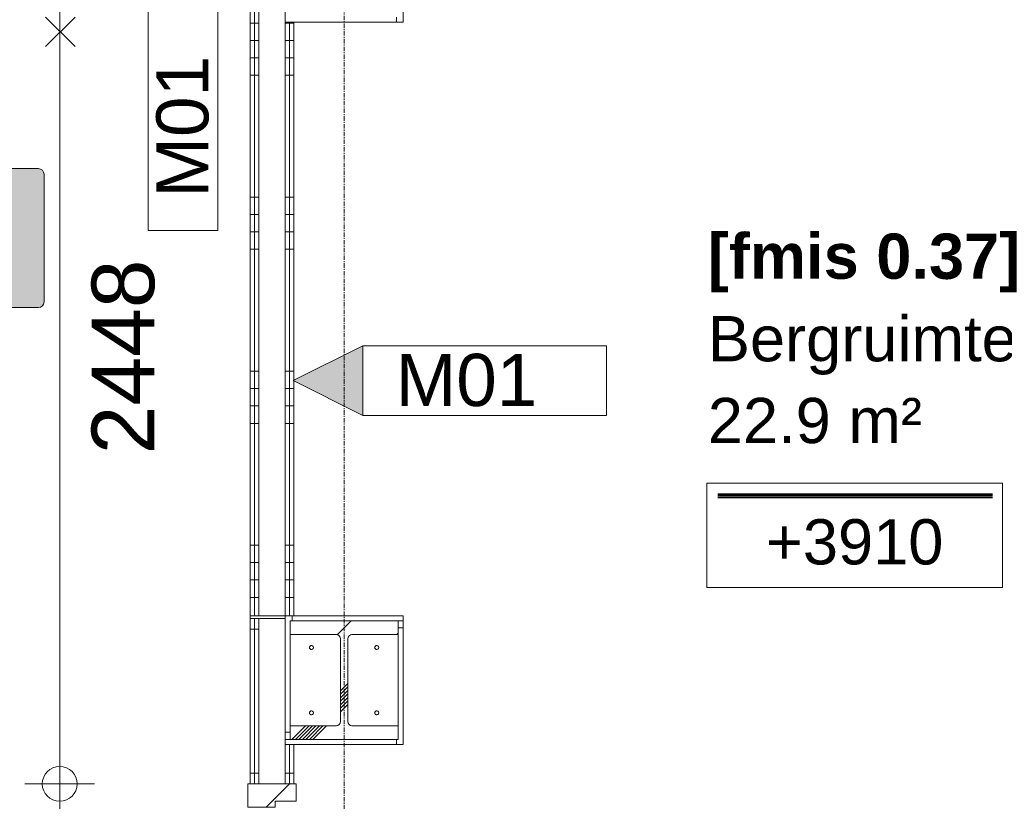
# Model space of a CAD drawing. Header units: millimetres. Extents: x 522 to 75900, y -25803 to 58941.
# Tile 115 of 134: x 43267 to 46098, y 32777 to 35022. Entities that reach past the tile are written whole.
import ezdxf

# ---------------------------------------------------------------- set-up
doc = ezdxf.new("R2010")
doc.units = ezdxf.units.MM
doc.linetypes.add('Dot', pattern=[4.7625, 0, -4.7625])
doc.linetypes.add('Grid Line', pattern=[22.225, 12.7, -3.175, 3.175, -3.175])
for name, color, linetype, lineweight in [('00_Algemeen', 7, 'Dot', 9), ('00_Algemeen-100', 7, 'Continuous', 9), ('22_Metselwerk', 7, 'Continuous', 9), ('25_Metaalconstructiewerk', 7, 'Continuous', 9), ('30_Kozijnen-ramen-deuren', 7, 'Continuous', 9), ('42_Dekvloeren en vloersystemen', 7, 'Continuous', 9)]:
    doc.layers.add(name, color=color, linetype=linetype, lineweight=lineweight)
doc.styles.add('Arial', font='arial.ttf', dxfattribs={"height": 180})
doc.styles.add('Arial_1', font='arial.ttf', dxfattribs={"height": 130})
doc.styles.add('Arial_3', font='arial.ttf', dxfattribs={"height": 150})
doc.styles.add('Arial_B', font='arialbd.ttf', dxfattribs={"height": 130})
doc.dimstyles.new('1_8mm_continuous_mm_zwart_1', dxfattribs={"dimscale": 304.8, "dimtxt": 183.646692, "dimasz": 0.328084, "dimexe": 0.328084, "dimexo": 0.0625, "dimgap": 0.164042, "dimtad": 1, "dimdec": 0, "dimzin": 0, "dimdsep": 46, "dimtxsty": 'Arial', "dimblk1": 'DOTBLANK', "dimblk2": 'DOTBLANK', "dimsah": 1, "dimcen": 0.09, "dimdle": 0.328084, "dimazin": 0, "dimtfac": 1, "dimtdec": 4, "dimtix": 1, "dimtmove": 2, "dimatfit": 3, "dimfxl": 0.328084, "dimfxlon": 1, "dimtvp": 1, "dimtolj": 1, "dimtzin": 0, "dimarcsym": 2})
doc.dimstyles.new('1_8mm_continuous_mm_zwart_3', dxfattribs={"dimscale": 304.8, "dimtxt": 183.646692, "dimasz": 0.328084, "dimexe": 0.328084, "dimexo": 0.0625, "dimgap": 0.164042, "dimtad": 1, "dimdec": 0, "dimzin": 0, "dimdsep": 46, "dimtxsty": 'Arial', "dimblk1": 'DOTBLANK', "dimblk2": 'DOTBLANK', "dimsah": 1, "dimcen": 0.09, "dimdle": 0.328084, "dimazin": 0, "dimtfac": 1, "dimtdec": 4, "dimtix": 1, "dimtmove": 0, "dimatfit": 3, "dimfxl": 0.328084, "dimfxlon": 1, "dimtvp": 1, "dimtolj": 1, "dimtzin": 0, "dimarcsym": 2})
pattern_1 = [(180, (44055, 31207.5), (8e-13, -500), []), (180, (44055, 31257.5), (8e-13, -500), []), (180, (44055, 31307.5), (8e-13, -500), []), (180, (44055, 31357.5), (8e-13, -500), [])]
pattern_2 = [(180, (44055, 34362.5), (3e-12, -500), []), (180, (44055, 34412.5), (3e-12, -500), []), (180, (44055, 34462.5), (3e-12, -500), []), (180, (44055, 34512.5), (3e-12, -500), [])]
pattern_3 = [(360, (43930, 35000), (8e-12, 500), []), (360, (43930, 34950), (8e-12, 500), []), (360, (43930, 34900), (8e-12, 500), []), (360, (43930, 34850), (8e-12, 500), [])]
pattern_4 = [(4e-13, (43930, 32921.25), (-3e-12, 500), []), (4e-13, (43930, 32871.25), (-3e-12, 500), []), (4e-13, (43930, 32821.25), (-3e-12, 500), []), (4e-13, (43930, 32771.25), (-3e-12, 500), [])]

# ---------------------------------------------------------------- blocks, each defined once
blk = doc.blocks.new('28_SCO_TLB_IN_steel S355_HEM - HE300M-V10-100 - Plattegrond - Begane grond')
at = {"layer": '25_Metaalconstructiewerk', "lineweight": 13}
h = blk.add_hatch(dxfattribs=at)
h.set_pattern_fill('FP_133', color=256, style=0, pattern_type=2)
h.set_pattern_definition([(45, (-44200, -33125), (-500, 500), []), (45, (-44030, -33125), (-500, 500), []), (45, (-44020, -33125), (-500, 500), []), (45, (-44010, -33125), (-500, 500), []), (45, (-44000, -33125), (-500, 500), []), (45, (-43990, -33125), (-500, 500), []), (45, (-43980, -33125), (-500, 500), []), (45, (-43970, -33125), (-500, 500), [])])
h.paths.add_polyline_path([(155, -170), (155, -131), (22.5, -131), (14, -127.5), (10.5, -119), (10.5, 119), (14, 127.5), (22.5, 131), (155, 131), (155, 170), (-155, 170), (-155, 131), (-22.5, 131), (-14, 127.5), (-10.5, 119), (-10.5, -119), (-14, -127.5), (-22.5, -131), (-155, -131), (-155, -170), (35.8, -170)], flags=0)
for p, q in [((155, 170), (-155, 170)), ((-155, 170), (-155, 131)), ((155, 131), (155, 170)), ((-155, 131), (-22.5, 131)), ((-10.5, 119), (-10.5, -119)), ((10.5, -119), (10.5, 119)), ((22.5, 131), (155, 131)), ((-22.5, -131), (-155, -131)), ((-155, -131), (-155, -170)), ((155, -131), (22.5, -131)), ((155, -170), (155, -131)), ((-155, -170), (155, -170))]:
    blk.add_line(p, q, dxfattribs=at)
for centre, start, end in [((-22.5, 119), 0, 90), ((22.5, 119), 90, 180), ((-22.5, -119), 270, 0), ((22.5, -119), 180, 270)]:
    blk.add_arc(centre, 12, start, end, dxfattribs=at)
blk = doc.blocks.new('28_ARC_staal - bevestiging - voetplaat 4 ankers lxbxt_f - 500x500x20 stelruimte 20 200-200 inboordiepte 500-3222366-100 - Plattegrond - Begane grond')
at = {"layer": '25_Metaalconstructiewerk', "lineweight": 13}
for centre, start, end in [((-93.9, 93.9), 0, 180), ((-93.9, 93.9), 180, 360), ((93.9, 93.9), 0, 180), ((93.9, 93.9), 180, 360), ((-93.9, -93.9), 0, 180), ((-93.9, -93.9), 180, 360), ((93.9, -93.9), 0, 180), ((93.9, -93.9), 180, 360)]:
    blk.add_arc(centre, 6, start, end, dxfattribs=at)
blk = doc.blocks.new('FRA_R12_AWT_CON_Betonwerk_R20_rvt-1-100 - Plattegrond - Begane grond')
at = {"lineweight": 13}
blk.add_blockref('28_SCO_TLB_IN_steel S355_HEM - HE300M-V10-100 - Plattegrond - Begane grond', (44200, 33125), dxfattribs=at)
at = {"lineweight": 13, "rotation": 89.99999999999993}
blk.add_blockref('28_ARC_staal - bevestiging - voetplaat 4 ankers lxbxt_f - 500x500x20 stelruimte 20 200-200 inboordiepte 500-3222366-100 - Plattegrond - Begane grond', (44200, 33125), dxfattribs=at)
blk = doc.blocks.new('32_HB_a - 01_30_1034x2400_125mm-9732467-100 - Plattegrond - Begane grond')
at = {"layer": '30_Kozijnen-ramen-deuren', "true_color": 0xc0c0c0}
h = blk.add_hatch(dxfattribs=at)
h.set_pattern_fill('FP_82', color=9, style=0, pattern_type=2)
h.set_pattern_definition([(135, (32309.85, -44004), (-70.71068, -70.71068), [])])
h.paths.add_polyline_path([(516.8, 58), (466.8, 58), (466.8, -2), (449.8, -2), (449.8, -81), (516.8, -81)], flags=0)
h.paths.add_polyline_path([(-450.2, -2), (-467.2, -2), (-467.2, 58), (-517.2, 58), (-517.2, -81), (-450.2, -81)], flags=0)
at = {"layer": '30_Kozijnen-ramen-deuren'}
for p, q in [((-517.2, 58), (-517.2, -81)), ((-467.2, 58), (-517.2, 58)), ((-467.2, -2), (-467.2, 58)), ((516.8, 58), (466.8, 58)), ((466.8, 58), (466.8, -2)), ((516.8, -81), (516.8, 58)), ((-450.2, -2), (-467.2, -2)), ((-450.2, -81), (-450.2, -2)), ((466.8, -2), (449.8, -2)), ((449.8, -2), (449.8, -81)), ((-517.2, -81), (-450.2, -81)), ((449.8, -81), (516.8, -81))]:
    blk.add_line(p, q, dxfattribs=at)
blk = doc.blocks.new('32_PR_b - 04_A_2000x2400_125mm_gl_Qbiq-10416155-100 - Plattegrond - Begane grond')
at = {"layer": '00_Algemeen', "linetype": 'Continuous', "true_color": 0xc0c0c0}
h = blk.add_hatch(dxfattribs=at)
h.set_pattern_fill('FP_99', color=9, style=0, pattern_type=2)
h.set_pattern_definition([(225, (43028.3, 35374), (1060.66, -1060.66), []), (225, (42068.3, 35374), (1060.66, -1060.66), []), (225, (42038.3, 35374), (1060.66, -1060.66), []), (225, (42008.3, 35374), (1060.66, -1060.66), []), (225, (41978.3, 35374), (1060.66, -1060.66), []), (225, (41948.3, 35374), (1060.66, -1060.66), []), (225, (41918.3, 35374), (1060.66, -1060.66), []), (225, (41888.3, 35374), (1060.66, -1060.66), [])])
h.paths.add_polyline_path([(1055.8, 41.5), (1055.8, 38.5), (1075.8, 38.5), (1075.8, -11), (1085.8, -11), (1085.8, -18.5), (1120.8, -18.5), (1120.8, 41.5)], flags=0)
h.paths.add_polyline_path([(-879.2, 41.5), (-879.2, -18.5), (-844.2, -18.5), (-844.2, -11), (-834.2, -11), (-834.2, 38.5), (-814.2, 38.5), (-814.2, 41.5)], flags=0)
at = {"layer": '00_Algemeen', "linetype": 'Continuous'}
for p, q in [((-313.6, 344.1), (-398.4, 428.9)), ((-398.4, 344.1), (-313.6, 428.9)), ((640.1, 344.1), (555.3, 428.9)), ((555.3, 344.1), (640.1, 428.9)), ((-356, 266.5), (-398.4, 308.9)), ((-356, 266.5), (-313.6, 308.9)), ((597.7, 266.5), (555.3, 308.9)), ((597.7, 266.5), (640.1, 308.9)), ((-398.4, 224.1), (-356, 266.5)), ((-313.6, 224.1), (-356, 266.5)), ((-356, -243.5), (-356, 266.5)), ((555.3, 224.1), (597.7, 266.5)), ((640.1, 224.1), (597.7, 266.5)), ((597.7, -243.5), (597.7, 266.5)), ((-356, 181.2), (-398.4, 138.8)), ((597.7, 181.2), (555.3, 138.8)), ((-398.4, 138.8), (-356, 96.4)), ((555.3, 138.8), (597.7, 96.4)), ((-356, 96.4), (-313.6, 53.9)), ((597.7, 96.4), (640.1, 53.9)), ((-313.6, 53.9), (-356, 11.5)), ((640.1, 53.9), (597.7, 11.5)), ((-356, 11.5), (-398.4, -30.9)), ((597.7, 11.5), (555.3, -30.9)), ((-398.4, -30.9), (-356, -73.4)), ((555.3, -30.9), (597.7, -73.4)), ((-356, -73.4), (-313.6, -115.8)), ((597.7, -73.4), (640.1, -115.8)), ((-313.6, -115.8), (-356, -158.2)), ((640.1, -115.8), (597.7, -158.2))]:
    blk.add_line(p, q, dxfattribs=at)
at = {"layer": '30_Kozijnen-ramen-deuren'}
for p, q in [((-879.2, 41.5), (-814.2, 41.5)), ((-879.2, -18.5), (-879.2, 41.5)), ((-834.2, 38.5), (-834.2, -11)), ((-814.2, 38.5), (-834.2, 38.5)), ((-814.2, 41.5), (-814.2, 38.5)), ((1055.8, 41.5), (1120.8, 41.5)), ((1055.8, 38.5), (1055.8, 41.5)), ((1075.8, 38.5), (1055.8, 38.5)), ((1075.8, -11), (1075.8, 38.5)), ((1120.8, 41.5), (1120.8, -18.5)), ((-844.2, -18.5), (-879.2, -18.5)), ((-844.2, -11), (-844.2, -18.5)), ((-834.2, -11), (-844.2, -11)), ((1085.8, -11), (1075.8, -11)), ((1085.8, -18.5), (1085.8, -11)), ((1120.8, -18.5), (1085.8, -18.5))]:
    blk.add_line(p, q, dxfattribs=at)
blk = doc.blocks.new('65_DI_noodarmatuur nooduitgang_NEN1413 - Type 1-7581339-100 - Plattegrond - Begane grond')
at = {"layer": '00_Algemeen', "linetype": 'Continuous', "true_color": 0x00843d}
h = blk.add_hatch(color=116, dxfattribs=at)
h.paths.add_polyline_path([(430, -183.4), (429.4, 187.6), (425.2, 194.9), (418, 199.1), (413.7, 199.6), (-418, 199.1), (-425.2, 194.9), (-429.4, 187.6), (-430, 183.4), (-429.4, -187.6), (-425.2, -194.9), (-418, -199.1), (-413.8, -199.6), (418, -199.1), (425.2, -194.9), (429.4, -187.6)], flags=0)
h.paths.add_polyline_path([(308.2, 41.3), (308.2, -58.7), (234.7, 21), (234.7, -159.3), (165.1, -159.3), (165.1, 21), (91.1, -58.7), (91.1, 41.3), (199.9, 159.3)], flags=0)
h.paths.add_polyline_path([(-79.3, 173.4), (-79.3, 22.8), (-117.5, 22.8), (-152.4, 67.2), (-159.4, 72.2), (-167.9, 75.1), (-177, 75.9), (-256, 75.2), (-267.8, 71.4), (-274.1, 65.4), (-301.2, 18.3), (-300.8, 11.5), (-297.1, 5.7), (-291.1, 2.4), (-284.2, 2.4), (-281, 3.7), (-275.9, 8.7), (-250.7, 49.1), (-249.7, 49.5), (-220.3, 49.5), (-243.2, 4.3), (-249.7, -20.7), (-251, -46.4), (-254.5, -77.1), (-257.2, -78.8), (-317.5, -79.5), (-331.2, -82.5), (-337.5, -85.5), (-343.1, -89.6), (-348, -95.9), (-351.6, -103.1), (-353.8, -110.8), (-233.6, -110.2), (-226.8, -106.8), (-224.1, -104), (-220.9, -97), (-215, -35.4), (-153.6, -151.9), (-150.1, -155.7), (-142.3, -158.5), (-112, -158.5), (-181.5, -16.9), (-160, 29.8), (-135.1, -1.3), (-127.8, -4.3), (-79.3, -4.3), (-79.3, -170.2), (-103.5, -194.4), (-147.4, -194.4), (-117.8, -165.9), (-148.6, -165.9), (-158.2, -170.3), (-166.4, -176.9), (-184.6, -194.5), (-344.1, -194.5), (-319.8, -170.2), (-319.8, -118.4), (-365.9, -118.8), (-355.3, -94.7), (-350.5, -87.6), (-344, -81.7), (-336.4, -77.3), (-328.1, -74.6), (-319.3, -73.7), (-319.3, 173.4), (-193.1, 173.4)], flags=0)
h.paths.add_polyline_path([(-137.9, 110.7), (-138.8, 118.1), (-141.7, 125), (-146.2, 130.9), (-152.1, 135.4), (-159, 138.3), (-166.4, 139.3), (-173.8, 138.3), (-180.7, 135.4), (-186.6, 130.9), (-191.1, 125), (-193.9, 118.1), (-194.9, 110.7), (-193.1, 101.2), (-191.1, 96.5), (-186.6, 90.6), (-180.7, 86), (-173.8, 83.2), (-166.4, 82.2), (-159, 83.2), (-152.1, 86), (-146.2, 90.6), (-141.7, 96.5), (-138.8, 103.4)], flags=0)
at = {"layer": '00_Algemeen', "color": 116, "linetype": 'Continuous', "true_color": 0x00843d}
for p, q in [((413.7, 199.6), (-413.8, 199.6)), ((-430, 183.4), (-430, -183.4)), ((-319.3, 173.4), (-79.3, 173.4)), ((-319.3, -73.7), (-319.3, 173.4)), ((-79.3, 173.4), (-79.3, 22.8)), ((430, -183.4), (430, 183.4)), ((91.1, 41.3), (199.9, 159.3)), ((199.9, 159.3), (308.2, 41.3)), ((-274.1, 65.4), (-300.2, 21.6)), ((-177, 75.9), (-248, 75.9)), ((-117.5, 22.8), (-148.3, 62.7)), ((-275.9, 8.7), (-253.2, 46.8)), ((-249.7, 49.5), (-220.3, 49.5)), ((-220.3, 49.5), (-243.2, 4.3)), ((-181.5, -16.9), (-160, 29.8)), ((-160, 29.8), (-138, 1.5)), ((91.1, -58.7), (91.1, 41.3)), ((308.2, 41.3), (308.2, -58.7)), ((-79.3, 22.8), (-117.5, 22.8)), ((165.1, 21), (91.1, -58.7)), ((165.1, -159.3), (165.1, 21)), ((308.2, -58.7), (234.7, 21)), ((234.7, 21), (234.7, -159.3)), ((-112, -158.5), (-181.5, -16.9)), ((-127.8, -4.3), (-79.3, -4.3)), ((-79.3, -4.3), (-79.3, -170.2)), ((-251, -46.4), (-253.7, -74.1)), ((-220.9, -97), (-215, -35.4)), ((-215, -35.4), (-155.8, -149.7)), ((-257.2, -78.8), (-310.4, -78.8)), ((-353.8, -110.8), (-237.4, -110.8)), ((-319.8, -118.4), (-365.9, -118.8)), ((-319.8, -170.2), (-319.8, -118.4)), ((-117.8, -165.9), (-148.6, -165.9)), ((-147.4, -194.4), (-117.8, -165.9)), ((-142.3, -158.5), (-112, -158.5)), ((234.7, -159.3), (165.1, -159.3)), ((-344.1, -194.5), (-319.8, -170.2)), ((-184.6, -194.5), (-344.1, -194.5)), ((-166.4, -176.9), (-184.6, -194.5)), ((-103.5, -194.4), (-147.4, -194.4)), ((-79.3, -170.2), (-103.5, -194.4)), ((-413.8, -199.6), (413.7, -199.6))]:
    blk.add_line(p, q, dxfattribs=at)
for centre, radius, start, end in [((-413.8, 183.4), 16.2, 90, 180), ((413.7, 183.4), 16.2, 360, 90), ((-166.4, 110.7), 28.5, 360, 180), ((-166.4, 110.7), 28.5, 180, 360), ((-257.1, 53.9), 20.5, 109.0028, 145.8257), ((-247.5, 22.5), 53.4, 90.5428, 107.8215), ((-175.5, 39.2), 36.7, 63.9254, 92.2417), ((-168, 52.6), 21.4, 42.9932, 66.1768), ((-188.8, 30), 52.1, 38.9711, 45.5779), ((-248.4, 44.1), 5.56, 103.537, 150.5934), ((-287.7, 15.7), 13.8, 154.9491, 298.8247), ((-287.4, 15.3), 13.3, 298.5276, 330.1585), ((-126.4, -39.8), 124.8, 159.3069, 183.029), ((-125.4, 11.8), 16.3, 219.0619, 261.4561), ((-319.4, -115.4), 41.7, 89.9713, 138.2345), ((-317.5, -119.2), 39.2, 100.4179, 130.8486), ((-306.1, -165), 86.3, 92.8245, 102.3331), ((-258, -74.6), 4.31, 280.472, 6.1488), ((-193.9, -182.5), 183.4, 154.158, 159.6724), ((-306.3, -122.8), 56.5, 141.4501, 158.9921), ((-311.4, -118.9), 43.1, 137.2383, 169.1825), ((-237.8, -93.5), 17.3, 271.3447, 348.4175), ((-134.7, -208.4), 44.7, 108.1309, 135.2832), ((-140, -140.2), 18.4, 210.848, 262.929), ((-413.8, -183.4), 16.2, 180, 270), ((413.7, -183.4), 16.2, 270, 0)]:
    blk.add_arc(centre, radius, start, end, dxfattribs=at)
blk = doc.blocks.new('00_TAG_ROOM_roomtag2 - 5_ volledig met plafondhoogte-11202087-100 - Plattegrond - Begane grond')
at = {"layer": '00_Algemeen', "linetype": 'Continuous'}
for p, q in [((0, -5.7), (0, -2.7)), ((0, -2.7), (8.5, -2.7)), ((8.5, -2.7), (8.5, -5.7)), ((0.322, -3.01), (8.215, -3.01)), ((0.322, -3.033), (8.215, -3.033)), ((0.322, -3.061), (8.215, -3.061)), ((0.322, -3.095), (8.215, -3.095)), ((0.322, -3.123), (8.215, -3.123)), ((8.5, -5.7), (0, -5.7))]:
    blk.add_line(p, q, dxfattribs=at)
blk = doc.blocks.new('00_TAG-WA_wall tag_BAR - Type Mark_7x2-7455557-100 - Plattegrond - Begane grond')
at = {"layer": '00_Algemeen', "linetype": 'Continuous'}
blk.add_hatch(color=256, dxfattribs=at).paths.add_polyline_path([(0, -2), (-1, 0), (1, 0)], flags=0)
for p, q in [((-1, 7), (-1, 0)), ((1, 7), (-1, 7)), ((1, 0), (1, 7)), ((-1, 0), (1, 0)), ((1, 0), (-1, 0)), ((-1, 0), (0, -2)), ((0, -2), (1, 0))]:
    blk.add_line(p, q, dxfattribs=at)
blk = doc.blocks.new('00_TAG-WA_wall tag_BAR - Type Mark_7x2_overhead_mirror-7496953-100 - Plattegrond - Begane grond')
at = {"layer": '00_Algemeen', "linetype": 'Continuous'}
for p, q in [((0, 9), (-1, 7)), ((1, 7), (0, 9)), ((-1, 7), (1, 7)), ((-1, 7), (-1, 0)), ((1, 7), (-1, 7)), ((1, 0), (1, 7)), ((-1, 0), (1, 0))]:
    blk.add_line(p, q, dxfattribs=at)
blk = doc.blocks.new('DIMBLOCK416-100 - Plattegrond - Begane grond')
at = {"layer": '00_Algemeen-100', "transparency": 16777216}
for p, q in [((43482.3, 32827), (43282.3, 32827)), ((43382.3, 31793), (43382.3, 32827)), ((43382.3, 32827), (43482.3, 32827)), ((43482.3, 31793), (43282.3, 31793)), ((43382.3, 31793), (43482.3, 31793))]:
    blk.add_line(p, q, dxfattribs=at)
for centre in [(43382.3, 32827), (43382.3, 31793)]:
    blk.add_circle(centre, 50, dxfattribs=at)
at = {"layer": '00_Algemeen-100', "color": 0, "transparency": 16777216, "insert": (43098.6, 32033.1), "char_height": 180, "width": 664.518, "attachment_point": 1, "rotation": 90, "line_spacing_factor": 0.941778, "style": 'Arial'}
blk.add_mtext('1034', dxfattribs=at)
blk = doc.blocks.new('_DotBlank')
at = {"color": 0, "linetype": 'ByBlock', "lineweight": -2}
blk.add_line((-0.5, 0), (-1, 0), dxfattribs=at)
blk.add_circle((0, 0), 0.5, dxfattribs=at)
blk = doc.blocks.new('DIMBLOCK417-100 - Plattegrond - Begane grond')
at = {"layer": '00_Algemeen-100', "transparency": 16777216}
for p, q in [((43382.3, 32827), (43382.3, 35375)), ((43282.3, 35275), (43482.3, 35275)), ((43382.3, 35275), (43282.3, 35275)), ((43482.3, 32827), (43282.3, 32827)), ((43382.3, 32827), (43482.3, 32827))]:
    blk.add_line(p, q, dxfattribs=at)
for centre in [(43382.3, 35275), (43382.3, 32827)]:
    blk.add_circle(centre, 50, dxfattribs=at)
at = {"layer": '00_Algemeen-100', "color": 0, "transparency": 16777216, "insert": (43474.1, 33774.1), "char_height": 180, "width": 664.518, "attachment_point": 1, "rotation": 90, "line_spacing_factor": 0.941778, "style": 'Arial'}
blk.add_mtext('2448', dxfattribs=at)

msp = doc.modelspace()

# ---------------------------------------------------------------- hatches: boundary and pattern name
at = {"layer": '22_Metselwerk', "true_color": 0x808080}
h = msp.add_hatch(dxfattribs=at)
h.set_pattern_fill('FP_298', color=8, angle=-90, style=0, pattern_type=2)
h.set_pattern_definition(pattern_3)
h.paths.add_polyline_path([(43930, 35015), (43942.5, 35015), (43942.5, 35385), (43930, 35385), (43930, 35165.7)], flags=0)
h = msp.add_hatch(dxfattribs=at)
h.set_pattern_fill('FP_298', color=8, angle=-90, style=0, pattern_type=2)
h.set_pattern_definition(pattern_3)
h.paths.add_polyline_path([(43942.5, 35015), (43955, 35015), (43955, 35385), (43942.5, 35385), (43942.5, 35165.7)], flags=0)
h = msp.add_hatch(dxfattribs=at)
h.set_pattern_fill('FP_150', color=8, angle=270, style=0, pattern_type=2)
h.set_pattern_definition(pattern_2)
h.paths.add_polyline_path([(43930, 33310), (43942.5, 33310), (43942.5, 35015), (43930, 35015), (43930, 33978.5)], flags=0)
h = msp.add_hatch(dxfattribs=at)
h.set_pattern_fill('FP_150', color=8, angle=270, style=0, pattern_type=2)
h.set_pattern_definition(pattern_2)
h.paths.add_polyline_path([(43942.5, 33310), (43955, 33310), (43955, 35015), (43942.5, 35015), (43942.5, 33978.5)], flags=0)
h = msp.add_hatch(dxfattribs=at)
h.set_pattern_fill('FP_244', color=8, angle=-90, style=0, pattern_type=2)
h.set_pattern_definition([(270, (44000, 35030), (500, 3e-14), []), (270, (43950, 35030), (500, 3e-14), []), (270, (43900, 35030), (500, 3e-14), []), (270, (43850, 35030), (500, 3e-14), [])])
h.paths.add_polyline_path([(44235.8, 35015), (44370, 35015), (44370, 35030), (44030, 35030), (44030, 35015), (44032.7, 35015)], flags=0)
h = msp.add_hatch(dxfattribs=at)
h.set_pattern_fill('FP_150', color=8, angle=270, style=0, pattern_type=2)
h.set_pattern_definition(pattern_2)
h.paths.add_polyline_path([(44042.5, 33310), (44042.5, 35015), (44030, 35015), (44030, 33310)], flags=0)
h = msp.add_hatch(dxfattribs=at)
h.set_pattern_fill('FP_150', color=8, angle=270, style=0, pattern_type=2)
h.set_pattern_definition(pattern_2)
h.paths.add_polyline_path([(44055, 33310), (44055, 35015), (44042.5, 35015), (44042.5, 33310)], flags=0)
h = msp.add_hatch(dxfattribs=at)
h.set_pattern_fill('FP_301', color=8, angle=-90, style=0, pattern_type=2)
h.set_pattern_definition(pattern_4)
h.paths.add_polyline_path([(43930, 32940), (43942.5, 32940), (43942.5, 33302.5), (43930, 33302.5), (43930, 33187)], flags=0)
h = msp.add_hatch(dxfattribs=at)
h.set_pattern_fill('FP_301', color=8, angle=-90, style=0, pattern_type=2)
h.set_pattern_definition(pattern_4)
h.paths.add_polyline_path([(43942.5, 32940), (43955, 32940), (43955, 33302.5), (43942.5, 33302.5), (43942.5, 33187)], flags=0)
h = msp.add_hatch(dxfattribs=at)
h.set_pattern_fill('FP_242', color=8, angle=-90, style=0, pattern_type=2)
h.set_pattern_definition([(90, (44400, 33295), (-500, 3e-14), []), (90, (44450, 33295), (-500, 3e-14), []), (90, (44500, 33295), (-500, 3e-14), []), (90, (44550, 33295), (-500, 3e-14), [])])
h.paths.add_polyline_path([(44222.5, 33295), (44370, 33295), (44370, 33310), (44030, 33310), (44030, 33295), (44177.5, 33295)], flags=0)
h = msp.add_hatch(dxfattribs=at)
h.set_pattern_fill('FP_239', color=8, angle=270, style=0, pattern_type=2)
h.set_pattern_definition([(180, (44045, 33325), (-6e-14, -500), []), (180, (44045, 33375), (-6e-14, -500), []), (180, (44045, 33425), (-6e-14, -500), []), (180, (44045, 33475), (-6e-14, -500), [])])
h.paths.add_polyline_path([(44032.7, 32955), (44045, 32955), (44045, 33295), (44030, 33295), (44030, 32955)], flags=0)
h = msp.add_hatch(dxfattribs=at)
h.set_pattern_fill('FP_241', color=8, angle=-90, style=0, pattern_type=2)
h.set_pattern_definition([(0, (44355, 32925), (0, 500), []), (0, (44355, 32875), (0, 500), []), (0, (44355, 32825), (0, 500), []), (0, (44355, 32775), (0, 500), [])])
h.paths.add_polyline_path([(44355, 32955), (44370, 32955), (44370, 33295), (44355, 33295), (44355, 32994)], flags=0)
h = msp.add_hatch(dxfattribs=at)
h.set_pattern_fill('FP_240', color=8, angle=-90, style=0, pattern_type=2)
h.set_pattern_definition([(270, (44000, 32955), (500, 3e-14), []), (270, (43950, 32955), (500, 3e-14), []), (270, (43900, 32955), (500, 3e-14), []), (270, (43850, 32955), (500, 3e-14), [])])
h.paths.add_polyline_path([(44235.8, 32940), (44370, 32940), (44370, 32955), (44030, 32955), (44030, 32940), (44032.7, 32940)], flags=0)
h = msp.add_hatch(dxfattribs=at)
h.set_pattern_fill('FP_122', color=8, angle=270, style=0, pattern_type=2)
h.set_pattern_definition(pattern_1)
h.paths.add_polyline_path([(43942.5, 28962.5), (43942.5, 30403), (43930, 30403), (43930, 28962.5)], flags=0)
h.paths.add_polyline_path([(43942.5, 31437), (43942.5, 31793), (43930, 31793), (43930, 31437)], flags=0)
h.paths.add_polyline_path([(43942.5, 32827), (43942.5, 32940), (43930, 32940), (43930, 32827)], flags=0)
h = msp.add_hatch(dxfattribs=at)
h.set_pattern_fill('FP_122', color=8, angle=270, style=0, pattern_type=2)
h.set_pattern_definition(pattern_1)
h.paths.add_polyline_path([(43955, 28975), (43955, 30403), (43942.5, 30403), (43942.5, 28975)], flags=0)
h.paths.add_polyline_path([(43955, 31437), (43955, 31793), (43942.5, 31793), (43942.5, 31437)], flags=0)
h.paths.add_polyline_path([(43955, 32827), (43955, 32940), (43942.5, 32940), (43942.5, 32827)], flags=0)
h = msp.add_hatch(dxfattribs=at)
h.set_pattern_fill('FP_122', color=8, angle=270, style=0, pattern_type=2)
h.set_pattern_definition(pattern_1)
h.paths.add_polyline_path([(44042.5, 29062.5), (44042.5, 30403), (44030, 30403), (44030, 29062.5), (44032.7, 29062.5)], flags=0)
h.paths.add_polyline_path([(44030, 31437), (44042.5, 31437), (44042.5, 31575), (44030, 31575)], flags=0)
h.paths.add_polyline_path([(44042.5, 31650), (44042.5, 31793), (44030, 31793), (44030, 31650)], flags=0)
h.paths.add_polyline_path([(44032.7, 32827), (44042.5, 32827), (44042.5, 32940), (44030, 32940), (44030, 32827)], flags=0)
h = msp.add_hatch(dxfattribs=at)
h.set_pattern_fill('FP_122', color=8, angle=270, style=0, pattern_type=2)
h.set_pattern_definition(pattern_1)
h.paths.add_polyline_path([(44055, 29075), (44055, 30403), (44042.5, 30403), (44042.5, 29075)], flags=0)
h.paths.add_polyline_path([(44042.5, 31437), (44055, 31437), (44055, 31562.5), (44042.5, 31562.5)], flags=0)
h.paths.add_polyline_path([(44055, 31662.5), (44055, 31793), (44042.5, 31793), (44042.5, 31662.5)], flags=0)
h.paths.add_polyline_path([(44055, 32827), (44055, 32940), (44042.5, 32940), (44042.5, 32827)], flags=0)

# ---------------------------------------------------------------- linework, layer by layer
at = {"layer": '00_Algemeen', "color": 16, "linetype": 'Grid Line', "true_color": 0x800000}
msp.add_line((44200, 4084), (44200, 58341), dxfattribs=at)
at = {"layer": '22_Metselwerk'}
for p, q in [((43930, 35385), (43930, 33310)), ((43942.5, 35385), (43942.5, 33310)), ((43955, 35385), (43955, 33310)), ((44030, 35385), (44030, 33310)), ((44370, 35015), (44370, 35385)), ((44030, 35030), (44030, 35015)), ((44030, 35015), (44370, 35015)), ((44042.5, 35015), (44042.5, 33310)), ((44055, 33310), (44055, 35015)), ((44370, 33310), (43930, 33310)), ((44030, 33302.5), (43930, 33302.5)), ((43930, 33302.5), (43930, 32940)), ((43942.5, 33302.5), (43942.5, 32940)), ((43955, 33302.5), (43955, 32940)), ((44030, 32940), (44030, 33310)), ((44370, 33295), (44355, 33295)), ((44370, 32940), (44370, 33310)), ((44045, 32994), (44045, 33256)), ((44355, 33256), (44355, 32994)), ((44045, 32955), (44030, 32955)), ((44030, 32955), (44030, 32940)), ((43930, 32940), (43930, 32827)), ((43942.5, 32940), (43942.5, 32827)), ((43955, 32940), (43955, 32827)), ((44030, 32940), (44030, 32827)), ((44030, 32940), (44370, 32940)), ((44042.5, 32940), (44042.5, 32827)), ((44055, 32827), (44055, 32940)), ((43930, 32827), (44055, 32827))]:
    msp.add_line(p, q, dxfattribs=at)
at = {"layer": '42_Dekvloeren en vloersystemen', "color": 7, "true_color": 0xffffff}
msp.add_line((43930, 33302.5), (43930, 33310), dxfattribs=at)
msp.add_line((43930, 33302.5), (43930, 33310), dxfattribs=at)

# ---------------------------------------------------------------- block references
at = {"lineweight": 5}
msp.add_blockref('FRA_R12_AWT_CON_Betonwerk_R20_rvt-1-100 - Plattegrond - Begane grond', (0, 0), dxfattribs=at)
at = {"layer": '00_Algemeen', "linetype": 'Continuous', "xscale": 99.99999999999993, "yscale": 99.99999999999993, "zscale": 99.99999999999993}
for name, p in [('00_TAG-WA_wall tag_BAR - Type Mark_7x2_overhead_mirror-7496953-100 - Plattegrond - Begane grond', (43736.8, 34416.9)), ('00_TAG_ROOM_roomtag2 - 5_ volledig met plafondhoogte-11202087-100 - Plattegrond - Begane grond', (45242.4, 33961.4))]:
    msp.add_blockref(name, p, dxfattribs=at)
at = {"layer": '00_Algemeen', "color": 116, "linetype": 'Continuous', "true_color": 0x00843d}
msp.add_blockref('65_DI_noodarmatuur nooduitgang_NEN1413 - Type 1-7581339-100 - Plattegrond - Begane grond', (42907.5, 34395), dxfattribs=at)
at = {"layer": '00_Algemeen', "linetype": 'Continuous', "xscale": 99.99999999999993, "yscale": 99.99999999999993, "zscale": 99.99999999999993, "rotation": 269.9999999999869}
msp.add_blockref('00_TAG-WA_wall tag_BAR - Type Mark_7x2-7455557-100 - Plattegrond - Begane grond', (44253.7, 33985.5), dxfattribs=at)
at = {"layer": '30_Kozijnen-ramen-deuren'}
for name, p, rotation in [('32_PR_b - 04_A_2000x2400_125mm_gl_Qbiq-10416155-100 - Plattegrond - Begane grond', (43028.3, 35374), 180), ('32_HB_a - 01_30_1034x2400_125mm-9732467-100 - Plattegrond - Begane grond', (44004, 32309.9), 269.9999999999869)]:
    msp.add_blockref(name, p, dxfattribs=dict(at, rotation=rotation))

# ---------------------------------------------------------------- texts
at = {"layer": '00_Algemeen', "linetype": 'Continuous', "insert": (43659.8, 34510.9), "char_height": 150, "width": 505.063, "attachment_point": 1, "rotation": 90, "style": 'Arial_3'}
msp.add_mtext('M01', dxfattribs=at)
at = {"layer": '00_Algemeen', "color": 5, "linetype": 'Continuous', "true_color": 0x0000ff, "insert": (45245.4, 34408.1), "char_height": 130, "width": 1098.312, "attachment_point": 1, "style": 'Arial_B'}
msp.add_mtext('[fmis 0.37]', dxfattribs=at)
at = {"layer": '00_Algemeen', "linetype": 'Continuous', "attachment_point": 1}
for s, insert, char_height, width, style in [('Bergruimte practicum (maakr) (17)', (45245.4, 34171.1), 130, 3327.003, 'Arial_1'), ('M01', (44347.7, 34062.5), 150, 505.063, 'Arial_3'), ('22.9 m²', (45245.4, 33936), 130, 737.552, 'Arial_1'), ('22.9 m²', (45245.4, 33936), 130, 737.552, 'Arial_1'), ('+3910', (45412.6, 33587.5), 130, 609.282, 'Arial_1')]:
    msp.add_mtext(s, dxfattribs=dict(at, insert=insert, char_height=char_height, width=width, style=style))

# ---------------------------------------------------------------- dimensions: what is measured, and where the dimension line sits
at = {"layer": '00_Algemeen', "linetype": 'Continuous'}
dim = msp.add_linear_dim(base=(43382.3, 35275), p1=(43482.3, 32827), p2=(43282.3, 35275), angle=90, dimstyle='1_8mm_continuous_mm_zwart_1', override={"dimpost": '<>', "dimfxl": 2456.156347}, dxfattribs=at)
dim.commit()
dim.dimension.update_dxf_attribs({"geometry": 'DIMBLOCK417-100 - Plattegrond - Begane grond', "text_midpoint": (43594.1, 34106.4), "dimtype": 160, "text_rotation": 90})
dim = msp.add_linear_dim(base=(43382.3, 32827), p1=(43482.3, 31793), p2=(43482.3, 32827), angle=90, dimstyle='1_8mm_continuous_mm_zwart_3', override={"dimpost": '<>', "dimfxl": 1034}, dxfattribs=at)
dim.commit()
dim.dimension.update_dxf_attribs({"geometry": 'DIMBLOCK416-100 - Plattegrond - Begane grond', "text_midpoint": (43240.3, 32310)})

doc.saveas('drawing.dxf')
